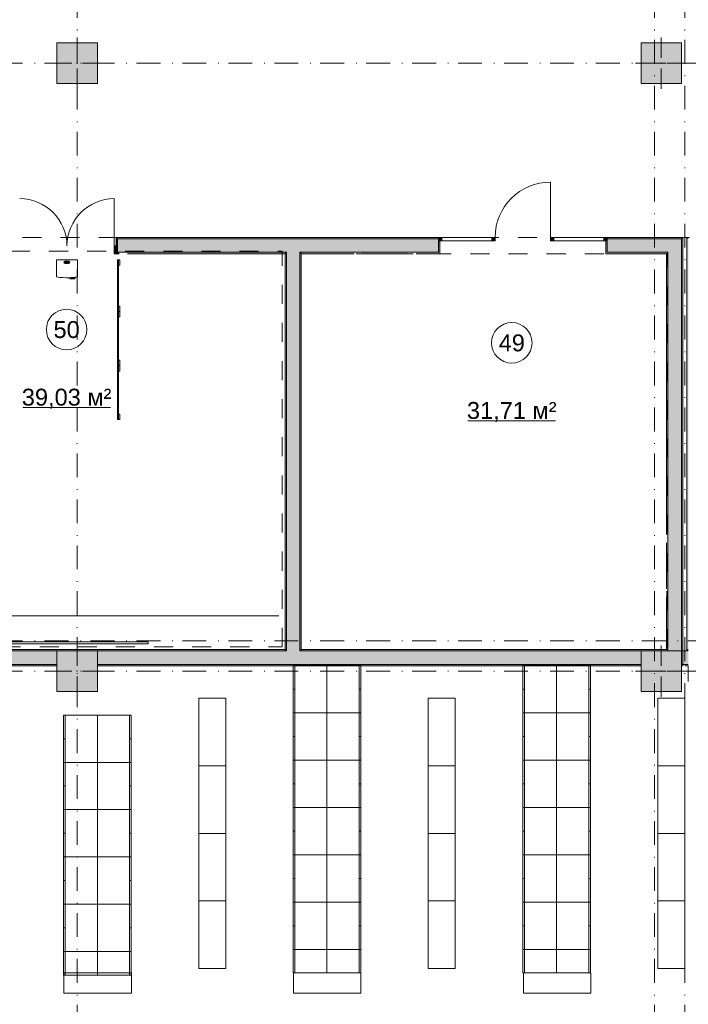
# Model space of a CAD drawing. Header units: millimetres. Extents: x 0 to 1184, y 0 to 836.
# Tile 51 of 241: x 523 to 622, y 400 to 546. Entities that reach past the tile are written whole.
import ezdxf
from ezdxf.xclip import XClip

# ---------------------------------------------------------------- set-up
doc = ezdxf.new("R2010")
doc.units = ezdxf.units.MM
doc.header["$MEASUREMENT"] = 0
doc.header["$XCLIPFRAME"] = 0
doc.linetypes.add('Штриховая', pattern=[5.644444, 2.822222, -2.822222])
doc.linetypes.add('Штрихпунктирная', pattern=[6.702778, 3.527778, -1.763889, 0, -1.411111])
for name, color, linetype in [('Интерьер - Мебель', 7, 'Continuous'), ('Интерьер - Оборудование бань', 7, 'Continuous'), ('Конструктив - Колонны', 7, 'Continuous'), ('Конструктив - Стены Блок 200 нов', 7, 'Continuous'), ('Конструктив - Стены Внутр сущ.', 7, 'Continuous'), ('Элемент Модели - Зона', 7, 'Continuous'), ('Элемент Модели - Оси', 7, 'Continuous')]:
    doc.layers.add(name, color=color, linetype=linetype)
doc.styles.add('СГЕНЕРИР_СТИЛЬ_3', font='txt')

# ---------------------------------------------------------------- blocks, each defined once
blk = doc.blocks.new('Чертеж_4_4', base_point=(-278.48, 89.56))
at = {"layer": 'Интерьер - Оборудование бань', "linetype": 'Continuous', "lineweight": 0, "true_color": 0x000000}
for points in [[(537.67, 502.79), (537.67, 510.46), (537.52, 510.46), (537.52, 502.79)], [(537.67, 502.79), (537.67, 510.46), (537.52, 510.46), (537.52, 502.79)], [(537.67, 502.79), (537.67, 510.46), (537.52, 510.46), (537.52, 502.79)], [(537.67, 502.79), (537.67, 510.46), (537.52, 510.46), (537.52, 502.79)], [(537.67, 502.79), (537.67, 510.46), (537.52, 510.46), (537.52, 502.79)], [(537.67, 502.79), (537.67, 510.46), (537.52, 510.46), (537.52, 502.79)], [(537.67, 502.79), (537.67, 510.46), (537.52, 510.46), (537.52, 502.79)], [(537.67, 502.79), (537.67, 510.46), (537.52, 510.46), (537.52, 502.79)], [(537.67, 502.79), (537.67, 510.46), (537.52, 510.46), (537.52, 502.79)], [(537.67, 502.79), (537.67, 510.46), (537.52, 510.46), (537.52, 502.79)], [(537.67, 502.79), (537.67, 510.46), (537.52, 510.46), (537.52, 502.79)], [(537.67, 494.79), (537.67, 502.79), (537.52, 502.79), (537.52, 494.79)], [(537.67, 494.79), (537.67, 502.79), (537.52, 502.79), (537.52, 494.79)], [(537.67, 494.79), (537.67, 502.79), (537.52, 502.79), (537.52, 494.79)], [(537.67, 494.79), (537.67, 502.79), (537.52, 502.79), (537.52, 494.79)], [(537.67, 494.79), (537.67, 502.79), (537.52, 502.79), (537.52, 494.79)], [(537.67, 494.79), (537.67, 502.79), (537.52, 502.79), (537.52, 494.79)], [(537.67, 494.79), (537.67, 502.79), (537.52, 502.79), (537.52, 494.79)], [(537.67, 494.79), (537.67, 502.79), (537.52, 502.79), (537.52, 494.79)], [(537.67, 494.79), (537.67, 502.79), (537.52, 502.79), (537.52, 494.79)], [(537.67, 494.79), (537.67, 502.79), (537.52, 502.79), (537.52, 494.79)], [(537.67, 494.79), (537.67, 502.79), (537.52, 502.79), (537.52, 494.79)], [(537.67, 486.79), (537.67, 494.84), (537.52, 494.84), (537.52, 486.79)], [(537.67, 486.79), (537.67, 494.79), (537.52, 494.79), (537.52, 486.79)], [(537.67, 486.79), (537.67, 494.79), (537.52, 494.79), (537.52, 486.79)], [(537.67, 486.79), (537.67, 494.79), (537.52, 494.79), (537.52, 486.79)], [(537.67, 486.79), (537.67, 494.79), (537.52, 494.79), (537.52, 486.79)], [(537.67, 486.79), (537.67, 494.79), (537.52, 494.79), (537.52, 486.79)], [(537.67, 486.79), (537.67, 494.79), (537.52, 494.79), (537.52, 486.79)], [(537.67, 486.79), (537.67, 494.79), (537.52, 494.79), (537.52, 486.79)], [(537.67, 486.79), (537.67, 494.79), (537.52, 494.79), (537.52, 486.79)], [(537.67, 486.79), (537.67, 494.79), (537.52, 494.79), (537.52, 486.79)], [(537.67, 486.79), (537.67, 494.79), (537.52, 494.79), (537.52, 486.79)]]:
    blk.add_hatch(color=18, dxfattribs=at).paths.add_polyline_path(points)
at = {"layer": 'Конструктив - Колонны', "linetype": 'Continuous', "lineweight": 0, "true_color": 0x000000}
for points in [[(528.52, 536.56), (534.52, 536.56), (534.52, 542.56), (528.52, 542.56)], [(615.02, 536.56), (621.02, 536.56), (621.02, 542.56), (615.02, 542.56)], [(528.52, 446.56), (534.52, 446.56), (534.52, 452.56), (528.52, 452.56)], [(615.02, 446.56), (621.02, 446.56), (621.02, 452.56), (615.02, 452.56)]]:
    blk.add_hatch(color=18, dxfattribs=at).paths.add_polyline_path(points)
at = {"layer": 'Конструктив - Стены Блок 200 нов', "linetype": 'Continuous', "lineweight": 0, "true_color": 0x000000}
for points in [[(537.32, 513.76), (537.32, 512.51), (537.52, 512.51), (537.52, 513.56), (537.52, 513.76)], [(585.02, 513.76), (537.52, 513.76), (537.52, 513.56), (585.02, 513.56)], [(537.52, 511.56), (562.51, 511.56), (562.51, 513.56), (537.52, 513.56), (537.52, 512.51)], [(562.51, 511.56), (564.51, 511.56), (564.51, 513.56), (562.51, 513.56)], [(564.51, 511.56), (585.02, 511.56), (585.02, 513.26), (585.02, 513.56), (564.51, 513.56)], [(585.02, 513.76), (585.02, 513.26), (585.52, 513.26), (585.52, 513.76)], [(585.02, 511.36), (585.22, 511.36), (585.22, 513.26), (585.02, 513.26), (585.02, 511.56)], [(592.92, 513.76), (592.92, 513.26), (593.42, 513.26), (593.42, 513.36), (593.42, 513.76)], [(601.62, 513.76), (601.62, 513.36), (601.62, 513.26), (602.12, 513.26), (602.12, 513.76)], [(609.52, 513.76), (609.52, 513.26), (610.02, 513.26), (610.02, 513.76)], [(609.82, 511.36), (610.02, 511.36), (610.02, 511.56), (610.02, 513.26), (609.82, 513.26)], [(610.02, 513.56), (621.01, 513.56), (621.01, 513.76), (610.02, 513.76)], [(619.01, 513.56), (610.02, 513.56), (610.02, 513.26), (610.02, 511.56), (619.01, 511.56)], [(619.01, 511.56), (621.01, 511.56), (621.01, 513.56)], [(619.01, 511.56), (621.01, 513.56), (619.01, 513.56)], [(621.01, 513.56), (621.21, 513.56), (621.21, 513.76)], [(621.01, 513.56), (621.21, 513.76), (621.01, 513.76)], [(621.01, 452.56), (621.02, 450.56), (621.21, 450.56), (621.21, 513.56), (621.01, 513.56)], [(622.02, 513.76), (621.82, 513.76), (622.02, 513.56)], [(621.82, 513.56), (622.02, 513.56), (621.82, 513.76)], [(621.82, 452.86), (622.02, 452.86), (622.02, 513.56), (621.82, 513.56)], [(537.52, 511.36), (537.52, 512.51), (537.02, 512.51), (537.02, 511.36)], [(537.77, 511.56), (537.52, 511.56), (537.52, 511.36), (537.77, 511.36)], [(538.97, 511.36), (562.31, 511.36), (562.31, 511.56), (538.97, 511.56)], [(562.31, 511.36), (562.51, 511.36), (562.51, 511.56), (562.31, 511.56)], [(562.31, 511.36), (562.31, 452.76), (562.51, 452.76), (562.51, 511.36)], [(562.51, 511.36), (564.51, 511.36), (564.51, 511.56), (562.51, 511.56)], [(564.51, 452.76), (564.51, 511.36), (562.51, 511.36), (562.51, 452.76)], [(564.51, 511.36), (564.71, 511.36), (564.71, 511.56), (564.51, 511.56)], [(564.71, 452.76), (564.71, 511.36), (564.51, 511.36), (564.51, 452.76)], [(564.71, 511.36), (572.52, 511.36), (572.52, 511.56), (564.71, 511.56)], [(573.72, 511.36), (580.52, 511.36), (580.52, 511.56), (573.72, 511.56)], [(585.02, 511.56), (581.72, 511.56), (581.72, 511.36), (585.02, 511.36)], [(610.02, 511.56), (610.02, 511.36), (618.81, 511.36), (618.81, 511.56)], [(618.81, 511.36), (619.01, 511.36), (619.01, 511.56)], [(618.81, 511.36), (619.01, 511.56), (618.81, 511.56)], [(619.01, 469.77), (619.01, 511.36), (618.81, 511.36), (618.81, 469.77)], [(621.01, 452.56), (621.01, 511.56), (619.01, 511.56), (619.01, 452.56)], [(619.01, 461.77), (619.01, 468.57), (618.81, 468.57), (618.81, 461.77)], [(619.01, 452.76), (619.01, 460.57), (618.81, 460.57), (618.81, 452.76)], [(495.52, 452.56), (495.52, 450.56), (528.52, 450.56), (528.52, 452.56)], [(495.72, 452.56), (562.31, 452.56), (562.31, 452.76), (495.72, 452.76)], [(534.52, 452.56), (534.52, 450.56), (562.51, 450.56), (562.51, 452.56)], [(562.31, 452.56), (562.51, 452.56), (562.51, 452.76), (562.31, 452.76)], [(562.51, 452.56), (564.51, 452.56), (564.51, 452.76), (562.51, 452.76)], [(562.51, 450.56), (564.51, 450.56), (564.51, 452.56), (562.51, 452.56)], [(564.51, 452.56), (564.71, 452.56), (564.71, 452.76), (564.51, 452.76)], [(564.51, 450.56), (615.02, 450.56), (615.02, 452.56), (564.51, 452.56)], [(564.71, 452.56), (618.81, 452.56), (618.81, 452.76), (564.71, 452.76)], [(619.01, 452.76), (618.81, 452.76), (619.01, 452.56)], [(618.81, 452.76), (618.81, 452.56), (619.01, 452.56)], [(622.02, 452.86), (621.82, 452.66), (622.02, 452.66)], [(622.02, 452.86), (621.82, 452.86), (621.82, 452.66)], [(444.52, 450.36), (528.52, 450.36), (528.52, 450.56), (444.52, 450.56)], [(534.52, 450.36), (615.02, 450.36), (615.02, 450.56), (534.52, 450.56)], [(621.02, 450.55), (621.21, 450.36), (621.21, 450.56), (621.02, 450.56)], [(621.02, 450.55), (621.02, 450.36), (621.21, 450.36)]]:
    blk.add_hatch(color=18, dxfattribs=at).paths.add_polyline_path(points)
at = {"layer": 'Конструктив - Стены Внутр сущ.', "linetype": 'Continuous', "lineweight": 0, "true_color": 0x000000}
blk.add_hatch(color=18, dxfattribs=at).paths.add_polyline_path([(621.02, 452.56), (621.02, 450.56), (622.02, 450.56), (622.02, 452.56)])
at = {"layer": 'Интерьер - Мебель', "color": 7, "linetype": 'Continuous', "lineweight": 15}
for p, q in [((563.52, 450.38), (563.77, 450.38)), ((563.77, 450.38), (563.77, 443.38)), ((573.27, 450.38), (573.27, 443.38)), ((573.52, 450.38), (573.27, 450.38)), ((597.52, 450.38), (597.77, 450.38)), ((597.77, 450.38), (597.77, 443.38)), ((607.27, 450.38), (607.27, 443.38)), ((607.52, 450.38), (607.27, 450.38)), ((563.52, 446.88), (563.77, 446.88)), ((573.52, 446.88), (573.27, 446.88)), ((597.52, 446.88), (597.77, 446.88)), ((607.52, 446.88), (607.27, 446.88)), ((563.52, 443.38), (563.77, 443.38)), ((563.77, 443.38), (563.77, 436.38)), ((573.27, 443.38), (573.27, 436.38)), ((573.52, 443.38), (573.27, 443.38)), ((597.52, 443.38), (597.77, 443.38)), ((597.77, 443.38), (597.77, 436.38)), ((607.27, 443.38), (607.27, 436.38)), ((607.52, 443.38), (607.27, 443.38)), ((529.52, 443.06), (529.77, 443.06)), ((529.77, 443.06), (529.77, 436.06)), ((539.27, 443.06), (539.27, 436.06)), ((539.52, 443.06), (539.27, 443.06)), ((529.52, 439.56), (529.77, 439.56)), ((539.52, 439.56), (539.27, 439.56)), ((563.52, 439.88), (563.77, 439.88)), ((573.52, 439.88), (573.27, 439.88)), ((597.52, 439.88), (597.77, 439.88)), ((607.52, 439.88), (607.27, 439.88)), ((529.52, 436.06), (529.77, 436.06)), ((529.77, 436.06), (529.77, 429.06)), ((539.27, 436.06), (539.27, 429.06)), ((539.52, 436.06), (539.27, 436.06)), ((563.52, 436.38), (563.77, 436.38)), ((563.77, 436.38), (563.77, 429.38)), ((573.27, 436.38), (573.27, 429.38)), ((573.52, 436.38), (573.27, 436.38)), ((597.52, 436.38), (597.77, 436.38)), ((597.77, 436.38), (597.77, 429.38)), ((607.27, 436.38), (607.27, 429.38)), ((607.52, 436.38), (607.27, 436.38)), ((529.52, 432.56), (529.77, 432.56)), ((539.52, 432.56), (539.27, 432.56)), ((563.52, 432.88), (563.77, 432.88)), ((573.52, 432.88), (573.27, 432.88)), ((597.52, 432.88), (597.77, 432.88)), ((607.52, 432.88), (607.27, 432.88)), ((529.52, 429.06), (529.77, 429.06)), ((529.77, 429.06), (529.77, 422.06)), ((539.27, 429.06), (539.27, 422.06)), ((539.52, 429.06), (539.27, 429.06)), ((563.52, 429.38), (563.77, 429.38)), ((563.77, 429.38), (563.77, 422.38)), ((573.27, 429.38), (573.27, 422.38)), ((573.52, 429.38), (573.27, 429.38)), ((597.52, 429.38), (597.77, 429.38)), ((597.77, 429.38), (597.77, 422.38)), ((607.27, 429.38), (607.27, 422.38)), ((607.52, 429.38), (607.27, 429.38)), ((563.52, 425.88), (563.77, 425.88)), ((573.52, 425.88), (573.27, 425.88)), ((597.52, 425.88), (597.77, 425.88)), ((607.52, 425.88), (607.27, 425.88)), ((529.52, 425.56), (529.77, 425.56)), ((539.52, 425.56), (539.27, 425.56)), ((529.52, 422.06), (529.77, 422.06)), ((529.77, 422.06), (529.77, 415.06)), ((539.27, 422.06), (539.27, 415.06)), ((539.52, 422.06), (539.27, 422.06)), ((563.52, 422.38), (563.77, 422.38)), ((563.77, 422.38), (563.77, 415.38)), ((573.27, 422.38), (573.27, 415.38)), ((573.52, 422.38), (573.27, 422.38)), ((597.52, 422.38), (597.77, 422.38)), ((597.77, 422.38), (597.77, 415.38)), ((607.27, 422.38), (607.27, 415.38)), ((607.52, 422.38), (607.27, 422.38)), ((529.52, 418.56), (529.77, 418.56)), ((539.52, 418.56), (539.27, 418.56)), ((563.52, 418.88), (563.77, 418.88)), ((573.52, 418.88), (573.27, 418.88)), ((597.52, 418.88), (597.77, 418.88)), ((607.52, 418.88), (607.27, 418.88)), ((529.52, 415.06), (529.77, 415.06)), ((529.77, 415.06), (529.77, 408.06)), ((539.27, 415.06), (539.27, 408.06)), ((539.52, 415.06), (539.27, 415.06)), ((563.52, 415.38), (563.77, 415.38)), ((563.77, 415.38), (563.77, 408.38)), ((573.27, 415.38), (573.27, 408.38)), ((573.52, 415.38), (573.27, 415.38)), ((597.52, 415.38), (597.77, 415.38)), ((597.77, 415.38), (597.77, 408.38)), ((607.27, 415.38), (607.27, 408.38)), ((607.52, 415.38), (607.27, 415.38)), ((529.52, 411.56), (529.77, 411.56)), ((539.52, 411.56), (539.27, 411.56)), ((563.52, 411.88), (563.77, 411.88)), ((573.52, 411.88), (573.27, 411.88)), ((597.52, 411.88), (597.77, 411.88)), ((607.52, 411.88), (607.27, 411.88)), ((563.77, 404.88), (563.77, 408.38)), ((573.27, 404.88), (573.27, 408.38)), ((597.77, 404.88), (597.77, 408.38)), ((607.27, 404.88), (607.27, 408.38)), ((529.77, 404.56), (529.77, 408.06)), ((539.27, 404.56), (539.27, 408.06)), ((529.52, 404.56), (529.77, 404.56)), ((539.55, 404.88), (529.55, 404.88)), ((529.55, 404.88), (529.55, 401.88)), ((539.52, 404.56), (539.27, 404.56)), ((539.55, 401.88), (539.55, 404.88)), ((563.52, 404.88), (563.77, 404.88)), ((573.55, 404.88), (563.55, 404.88)), ((563.55, 404.88), (563.55, 401.88)), ((573.52, 404.88), (573.27, 404.88)), ((573.55, 401.88), (573.55, 404.88)), ((597.52, 404.88), (597.77, 404.88)), ((607.6, 404.88), (597.6, 404.88)), ((597.6, 404.88), (597.6, 401.88)), ((607.52, 404.88), (607.27, 404.88)), ((607.6, 401.88), (607.6, 404.88)), ((529.55, 401.88), (539.55, 401.88)), ((563.55, 401.88), (573.55, 401.88)), ((597.6, 401.88), (607.6, 401.88))]:
    blk.add_line(p, q, dxfattribs=at)
at = {"layer": 'Интерьер - Мебель', "color": 7, "linetype": 'Continuous', "lineweight": 15, "flags": 128}
for points in [[(563.52, 450.38), (563.52, 443.38), (568.52, 443.38), (568.52, 450.38)], [(573.52, 450.38), (573.52, 443.38), (568.52, 443.38), (568.52, 450.38)], [(597.52, 450.38), (597.52, 443.38), (602.52, 443.38), (602.52, 450.38)], [(607.52, 450.38), (607.52, 443.38), (602.52, 443.38), (602.52, 450.38)], [(553.52, 445.54), (553.52, 435.54), (549.52, 435.54), (549.52, 445.54)], [(587.52, 445.54), (587.52, 435.54), (583.52, 435.54), (583.52, 445.54)], [(621.52, 445.54), (621.52, 435.54), (617.52, 435.54), (617.52, 445.54)], [(563.52, 443.38), (563.52, 436.38), (568.52, 436.38), (568.52, 443.38)], [(573.52, 443.38), (573.52, 436.38), (568.52, 436.38), (568.52, 443.38)], [(597.52, 443.38), (597.52, 436.38), (602.52, 436.38), (602.52, 443.38)], [(607.52, 443.38), (607.52, 436.38), (602.52, 436.38), (602.52, 443.38)], [(529.52, 443.06), (529.52, 436.06), (534.52, 436.06), (534.52, 443.06)], [(539.52, 443.06), (539.52, 436.06), (534.52, 436.06), (534.52, 443.06)], [(529.52, 436.06), (529.52, 429.06), (534.52, 429.06), (534.52, 436.06)], [(539.52, 436.06), (539.52, 429.06), (534.52, 429.06), (534.52, 436.06)], [(563.52, 436.38), (563.52, 429.38), (568.52, 429.38), (568.52, 436.38)], [(573.52, 436.38), (573.52, 429.38), (568.52, 429.38), (568.52, 436.38)], [(597.52, 436.38), (597.52, 429.38), (602.52, 429.38), (602.52, 436.38)], [(607.52, 436.38), (607.52, 429.38), (602.52, 429.38), (602.52, 436.38)], [(553.52, 435.54), (553.52, 425.54), (549.52, 425.54), (549.52, 435.54)], [(587.52, 435.54), (587.52, 425.54), (583.52, 425.54), (583.52, 435.54)], [(621.52, 435.54), (621.52, 425.54), (617.52, 425.54), (617.52, 435.54)], [(529.52, 429.06), (529.52, 422.06), (534.52, 422.06), (534.52, 429.06)], [(539.52, 429.06), (539.52, 422.06), (534.52, 422.06), (534.52, 429.06)], [(563.52, 429.38), (563.52, 422.38), (568.52, 422.38), (568.52, 429.38)], [(573.52, 429.38), (573.52, 422.38), (568.52, 422.38), (568.52, 429.38)], [(597.52, 429.38), (597.52, 422.38), (602.52, 422.38), (602.52, 429.38)], [(607.52, 429.38), (607.52, 422.38), (602.52, 422.38), (602.52, 429.38)], [(553.52, 425.54), (553.52, 415.54), (549.52, 415.54), (549.52, 425.54)], [(587.52, 425.54), (587.52, 415.54), (583.52, 415.54), (583.52, 425.54)], [(621.52, 425.54), (621.52, 415.54), (617.52, 415.54), (617.52, 425.54)], [(529.52, 422.06), (529.52, 415.06), (534.52, 415.06), (534.52, 422.06)], [(539.52, 422.06), (539.52, 415.06), (534.52, 415.06), (534.52, 422.06)], [(563.52, 422.38), (563.52, 415.38), (568.52, 415.38), (568.52, 422.38)], [(573.52, 422.38), (573.52, 415.38), (568.52, 415.38), (568.52, 422.38)], [(597.52, 422.38), (597.52, 415.38), (602.52, 415.38), (602.52, 422.38)], [(607.52, 422.38), (607.52, 415.38), (602.52, 415.38), (602.52, 422.38)], [(553.52, 415.54), (553.52, 405.54), (549.52, 405.54), (549.52, 415.54)], [(587.52, 415.54), (587.52, 405.54), (583.52, 405.54), (583.52, 415.54)], [(621.52, 415.54), (621.52, 405.54), (617.52, 405.54), (617.52, 415.54)], [(529.52, 415.06), (529.52, 408.06), (534.52, 408.06), (534.52, 415.06)], [(539.52, 415.06), (539.52, 408.06), (534.52, 408.06), (534.52, 415.06)], [(563.52, 415.38), (563.52, 408.38), (568.52, 408.38), (568.52, 415.38)], [(573.52, 415.38), (573.52, 408.38), (568.52, 408.38), (568.52, 415.38)], [(597.52, 415.38), (597.52, 408.38), (602.52, 408.38), (602.52, 415.38)], [(607.52, 415.38), (607.52, 408.38), (602.52, 408.38), (602.52, 415.38)], [(563.52, 404.88), (563.52, 408.38), (568.52, 408.38), (568.52, 404.88)], [(573.52, 404.88), (573.52, 408.38), (568.52, 408.38), (568.52, 404.88)], [(597.52, 404.88), (597.52, 408.38), (602.52, 408.38), (602.52, 404.88)], [(607.52, 404.88), (607.52, 408.38), (602.52, 408.38), (602.52, 404.88)], [(529.52, 404.56), (529.52, 408.06), (534.52, 408.06), (534.52, 404.56)], [(539.52, 404.56), (539.52, 408.06), (534.52, 408.06), (534.52, 404.56)]]:
    blk.add_lwpolyline(points, close=True, dxfattribs=at)
at = {"layer": 'Интерьер - Оборудование бань', "color": 7, "linetype": 'Continuous', "lineweight": 15}
for p, q in [((530.31, 510.23), (529.73, 510.23)), ((530.09, 510.17), (529.94, 510.17)), ((529.94, 510.17), (529.94, 510.11)), ((530.09, 510.11), (530.09, 510.17)), ((529.73, 509.93), (530.31, 509.93)), ((529.94, 510.11), (530.09, 510.11)), ((530.09, 510.05), (529.94, 510.05)), ((529.94, 510.05), (529.94, 509.99)), ((529.94, 509.99), (530.09, 509.99)), ((530.09, 509.99), (530.09, 510.05)), ((531.16, 507.72), (530.45, 507.72))]:
    blk.add_line(p, q, dxfattribs=at)
at = {"layer": 'Интерьер - Оборудование бань', "color": 7, "linetype": 'Continuous', "lineweight": 15, "flags": 128}
blk.add_lwpolyline([(531.57, 510.43), (528.47, 510.43), (528.47, 507.92, 0.05028), (530.37, 507.8), (530.37, 507.72), (530.45, 507.72), (530.45, 507.63), (531.16, 507.63), (531.16, 507.72), (531.24, 507.72), (531.24, 507.87, 0.00877), (531.57, 507.92)], format="xyb", close=True, dxfattribs=at)
at = {"layer": 'Интерьер - Оборудование бань', "color": 251, "linetype": 'Continuous', "lineweight": 5, "true_color": 0x575757, "flags": 128}
for points in [[(537.67, 510.46), (537.52, 510.46)], [(537.52, 510.46), (537.52, 502.79)], [(537.67, 510.46), (537.52, 510.46)], [(537.52, 510.46), (537.52, 502.79)], [(537.67, 510.46), (537.52, 510.46)], [(537.52, 510.46), (537.52, 502.79)], [(537.67, 510.46), (537.52, 510.46)], [(537.52, 510.46), (537.52, 502.79)], [(537.67, 510.46), (537.52, 510.46)], [(537.52, 510.46), (537.52, 502.79)], [(537.67, 510.46), (537.52, 510.46)], [(537.52, 510.46), (537.52, 502.79)], [(537.67, 510.46), (537.52, 510.46)], [(537.52, 510.46), (537.52, 502.79)], [(537.67, 510.46), (537.52, 510.46)], [(537.52, 510.46), (537.52, 502.79)], [(537.67, 510.46), (537.52, 510.46)], [(537.52, 510.46), (537.52, 502.79)], [(537.67, 510.46), (537.52, 510.46)], [(537.52, 510.46), (537.52, 502.79)], [(537.67, 510.46), (537.52, 510.46)], [(537.52, 510.46), (537.52, 502.79)], [(537.67, 502.79), (537.67, 510.46)], [(537.67, 502.79), (537.67, 510.46)], [(537.67, 502.79), (537.67, 510.46)], [(537.67, 502.79), (537.67, 510.46)], [(537.67, 502.79), (537.67, 510.46)], [(537.67, 502.79), (537.67, 510.46)], [(537.67, 502.79), (537.67, 510.46)], [(537.67, 502.79), (537.67, 510.46)], [(537.67, 502.79), (537.67, 510.46)], [(537.67, 502.79), (537.67, 510.46)], [(537.67, 502.79), (537.67, 510.46)], [(537.67, 502.79), (537.52, 502.79)], [(537.52, 502.79), (537.52, 494.79)], [(537.52, 502.79), (537.67, 502.79)], [(537.52, 502.79), (537.67, 502.79)], [(537.52, 502.79), (537.67, 502.79)], [(537.52, 502.79), (537.67, 502.79)], [(537.52, 502.79), (537.67, 502.79)], [(537.52, 502.79), (537.67, 502.79)], [(537.52, 502.79), (537.67, 502.79)], [(537.52, 502.79), (537.67, 502.79)], [(537.52, 502.79), (537.67, 502.79)], [(537.52, 502.79), (537.67, 502.79)], [(537.52, 502.79), (537.67, 502.79)], [(537.67, 502.79), (537.52, 502.79)], [(537.52, 502.79), (537.52, 494.79)], [(537.67, 502.79), (537.52, 502.79)], [(537.52, 502.79), (537.52, 494.79)], [(537.67, 502.79), (537.52, 502.79)], [(537.52, 502.79), (537.52, 494.79)], [(537.67, 502.79), (537.52, 502.79)], [(537.52, 502.79), (537.52, 494.79)], [(537.67, 502.79), (537.52, 502.79)], [(537.52, 502.79), (537.52, 494.79)], [(537.67, 502.79), (537.52, 502.79)], [(537.52, 502.79), (537.52, 494.79)], [(537.67, 502.79), (537.52, 502.79)], [(537.52, 502.79), (537.52, 494.79)], [(537.67, 502.79), (537.52, 502.79)], [(537.52, 502.79), (537.52, 494.79)], [(537.67, 502.79), (537.52, 502.79)], [(537.52, 502.79), (537.52, 494.79)], [(537.67, 502.79), (537.52, 502.79)], [(537.52, 502.79), (537.52, 494.79)], [(537.67, 494.79), (537.67, 502.79)], [(537.67, 494.79), (537.67, 502.79)], [(537.67, 494.79), (537.67, 502.79)], [(537.67, 494.79), (537.67, 502.79)], [(537.67, 494.79), (537.67, 502.79)], [(537.67, 494.79), (537.67, 502.79)], [(537.67, 494.79), (537.67, 502.79)], [(537.67, 494.79), (537.67, 502.79)], [(537.67, 494.79), (537.67, 502.79)], [(537.67, 494.79), (537.67, 502.79)], [(537.67, 494.79), (537.67, 502.79)], [(537.67, 494.84), (537.52, 494.84)], [(537.52, 494.84), (537.52, 486.79)], [(537.52, 494.79), (537.67, 494.79)], [(537.52, 494.79), (537.67, 494.79)], [(537.52, 494.79), (537.67, 494.79)], [(537.52, 494.79), (537.67, 494.79)], [(537.52, 494.79), (537.67, 494.79)], [(537.52, 494.79), (537.67, 494.79)], [(537.52, 494.79), (537.67, 494.79)], [(537.52, 494.79), (537.67, 494.79)], [(537.52, 494.79), (537.67, 494.79)], [(537.52, 494.79), (537.67, 494.79)], [(537.52, 494.79), (537.67, 494.79)], [(537.67, 494.79), (537.52, 494.79)], [(537.52, 494.79), (537.52, 486.79)], [(537.67, 494.79), (537.52, 494.79)], [(537.52, 494.79), (537.52, 486.79)], [(537.67, 494.79), (537.52, 494.79)], [(537.52, 494.79), (537.52, 486.79)], [(537.67, 494.79), (537.52, 494.79)], [(537.52, 494.79), (537.52, 486.79)], [(537.67, 494.79), (537.52, 494.79)], [(537.52, 494.79), (537.52, 486.79)], [(537.67, 494.79), (537.52, 494.79)], [(537.52, 494.79), (537.52, 486.79)], [(537.67, 494.79), (537.52, 494.79)], [(537.52, 494.79), (537.52, 486.79)], [(537.67, 494.79), (537.52, 494.79)], [(537.52, 494.79), (537.52, 486.79)], [(537.67, 494.79), (537.52, 494.79)], [(537.52, 494.79), (537.52, 486.79)], [(537.67, 494.79), (537.52, 494.79)], [(537.52, 494.79), (537.52, 486.79)], [(537.67, 486.79), (537.67, 494.84)], [(537.67, 486.79), (537.67, 494.79)], [(537.67, 486.79), (537.67, 494.79)], [(537.67, 486.79), (537.67, 494.79)], [(537.67, 486.79), (537.67, 494.79)], [(537.67, 486.79), (537.67, 494.79)], [(537.67, 486.79), (537.67, 494.79)], [(537.67, 486.79), (537.67, 494.79)], [(537.67, 486.79), (537.67, 494.79)], [(537.67, 486.79), (537.67, 494.79)], [(537.67, 486.79), (537.67, 494.79)], [(537.52, 486.79), (537.67, 486.79)], [(537.52, 486.79), (537.67, 486.79)], [(537.52, 486.79), (537.67, 486.79)], [(537.52, 486.79), (537.67, 486.79)], [(537.52, 486.79), (537.67, 486.79)], [(537.52, 486.79), (537.67, 486.79)], [(537.52, 486.79), (537.67, 486.79)], [(537.52, 486.79), (537.67, 486.79)], [(537.52, 486.79), (537.67, 486.79)], [(537.52, 486.79), (537.67, 486.79)], [(537.52, 486.79), (537.67, 486.79)]]:
    blk.add_lwpolyline(points, dxfattribs=at)
at = {"layer": 'Интерьер - Оборудование бань', "color": 7, "linetype": 'Continuous', "lineweight": 15, "flags": 128}
for points in [[(537.87, 509.66), (537.67, 509.66), (537.67, 510.46), (537.87, 510.46)], [(537.87, 502.79), (537.67, 502.79), (537.67, 503.59), (537.87, 503.59)], [(537.87, 501.99), (537.67, 501.99), (537.67, 502.79), (537.87, 502.79)], [(537.87, 494.79), (537.67, 494.79), (537.67, 495.59), (537.87, 495.59)], [(537.87, 493.99), (537.67, 493.99), (537.67, 494.79), (537.87, 494.79)], [(537.87, 486.79), (537.67, 486.79), (537.67, 487.59), (537.87, 487.59)], [(516.02, 453.91), (542.02, 453.91), (542.02, 453.61), (516.02, 453.61)]]:
    blk.add_lwpolyline(points, close=True, dxfattribs=at)
at = {"layer": 'Интерьер - Оборудование бань', "color": 7, "linetype": 'Continuous', "lineweight": 15}
for centre, radius in [((529.73, 510.08), 0.1), ((530.31, 510.08), 0.07)]:
    blk.add_circle(centre, radius, dxfattribs=at)
for centre, radius, start, end in [((529.73, 510.08), 0.152, 90, 270), ((530.31, 510.08), 0.151, 270, 90), ((530.02, 517.31), 9.51, 272.1418, 277.3619)]:
    blk.add_arc(centre, radius, start, end, dxfattribs=at)
at = {"layer": 'Конструктив - Колонны', "color": 251, "linetype": 'Continuous', "lineweight": 5, "true_color": 0x575757}
for p, q in [((531.52, 540.36), (531.52, 543.36)), ((618.02, 540.36), (618.02, 543.36)), ((530.72, 539.56), (527.72, 539.56)), ((532.32, 539.56), (535.32, 539.56)), ((617.22, 539.56), (614.22, 539.56)), ((618.82, 539.56), (621.82, 539.56)), ((624.22, 539.56), (621.22, 539.56)), ((531.52, 538.76), (531.52, 535.76)), ((618.02, 538.76), (618.02, 535.76)), ((531.52, 450.36), (531.52, 453.36)), ((618.02, 450.36), (618.02, 453.36)), ((530.72, 449.56), (527.72, 449.56)), ((532.32, 449.56), (535.32, 449.56)), ((617.22, 449.56), (614.22, 449.56)), ((618.82, 449.56), (621.82, 449.56)), ((624.22, 449.56), (621.22, 449.56)), ((531.52, 448.76), (531.52, 445.76)), ((618.02, 448.76), (618.02, 445.76))]:
    blk.add_line(p, q, dxfattribs=at)
at = {"layer": 'Конструктив - Колонны', "color": 251, "linetype": 'Continuous', "lineweight": 15, "true_color": 0x575757, "flags": 128}
for points in [[(528.52, 536.56), (534.52, 536.56), (534.52, 542.56), (528.52, 542.56)], [(615.02, 536.56), (621.02, 536.56), (621.02, 542.56), (615.02, 542.56)], [(528.52, 446.56), (534.52, 446.56), (534.52, 452.56), (528.52, 452.56)], [(615.02, 446.56), (621.02, 446.56), (621.02, 452.56), (615.02, 452.56)]]:
    blk.add_lwpolyline(points, close=True, dxfattribs=at)
at = {"layer": 'Конструктив - Колонны', "color": 251, "linetype": 'Continuous', "lineweight": 5, "true_color": 0x575757}
for p in [(531.52, 539.56), (618.02, 539.56), (531.52, 449.56), (618.02, 449.56)]:
    blk.add_point(p, dxfattribs=at)
at = {"layer": 'Конструктив - Стены Блок 200 нов', "color": 251, "linetype": 'Continuous', "lineweight": 5, "true_color": 0x575757}
for p, q in [((601.62, 513.76), (601.62, 521.96)), ((537.02, 512.51), (537.02, 519.51)), ((585.02, 513.76), (593.42, 513.76)), ((585.02, 513.76), (585.02, 513.26)), ((585.52, 513.76), (585.02, 513.76)), ((585.02, 513.26), (593.42, 513.26)), ((585.02, 513.26), (585.52, 513.26)), ((585.52, 513.26), (585.52, 513.76)), ((592.92, 513.76), (592.92, 513.26)), ((593.42, 513.76), (592.92, 513.76)), ((592.92, 513.26), (593.42, 513.26)), ((593.42, 513.36), (593.42, 513.76)), ((593.42, 513.26), (593.42, 513.36)), ((610.02, 513.76), (601.62, 513.76)), ((601.62, 513.76), (601.62, 513.36)), ((602.12, 513.76), (601.62, 513.76)), ((601.62, 513.36), (601.62, 513.26)), ((610.02, 513.26), (601.62, 513.26)), ((601.62, 513.26), (602.12, 513.26)), ((602.12, 513.26), (602.12, 513.76)), ((609.52, 513.76), (609.52, 513.26)), ((610.02, 513.76), (609.52, 513.76)), ((609.52, 513.26), (610.02, 513.26)), ((610.02, 513.26), (610.02, 513.76)), ((537.02, 511.36), (537.02, 512.51)), ((537.02, 512.51), (537.52, 512.51)), ((537.52, 512.51), (537.52, 511.36)), ((537.52, 511.36), (537.02, 511.36))]:
    blk.add_line(p, q, dxfattribs=at)
at = {"layer": 'Конструктив - Стены Блок 200 нов', "color": 251, "linetype": 'Continuous', "lineweight": 20, "true_color": 0x575757}
for p, q in [((537.32, 512.51), (537.32, 513.76)), ((537.52, 513.76), (537.32, 513.76)), ((537.52, 513.76), (537.32, 513.76)), ((537.32, 512.51), (537.32, 513.76)), ((562.51, 513.56), (537.52, 513.56)), ((537.52, 513.56), (537.52, 512.51)), ((564.51, 513.56), (562.51, 513.56)), ((585.02, 513.56), (564.51, 513.56)), ((585.02, 513.76), (585.02, 513.56)), ((585.02, 513.76), (585.02, 513.56)), ((585.02, 513.76), (585.02, 513.56)), ((585.02, 513.56), (585.02, 513.26)), ((585.02, 513.56), (585.02, 513.26)), ((585.02, 513.56), (585.02, 513.26)), ((585.02, 513.26), (585.22, 513.26)), ((585.02, 511.56), (585.02, 513.26)), ((585.22, 513.26), (585.22, 511.36)), ((585.22, 513.26), (585.22, 511.36)), ((609.82, 513.26), (609.82, 511.36)), ((610.02, 513.26), (609.82, 513.26)), ((609.82, 513.26), (609.82, 511.36)), ((610.02, 513.76), (610.02, 513.56)), ((610.02, 513.76), (610.02, 513.56)), ((610.02, 513.76), (610.02, 513.56)), ((619.01, 513.56), (610.02, 513.56)), ((610.02, 513.56), (610.02, 513.26)), ((610.02, 513.56), (610.02, 513.26)), ((610.02, 513.56), (610.02, 513.26)), ((610.02, 511.56), (610.02, 513.26)), ((621.01, 513.56), (619.01, 513.56)), ((621.01, 511.56), (621.01, 513.56)), ((621.01, 511.56), (621.01, 513.56)), ((537.52, 512.51), (537.32, 512.51)), ((537.52, 511.56), (537.52, 512.51)), ((537.52, 511.56), (537.52, 512.51)), ((537.52, 511.56), (537.52, 512.51)), ((537.52, 511.56), (537.77, 511.56)), ((537.52, 511.36), (537.52, 511.56)), ((537.52, 511.36), (537.52, 511.56)), ((537.52, 511.36), (537.52, 511.56)), ((538.97, 511.56), (537.77, 511.56)), ((538.97, 511.56), (562.51, 511.56)), ((562.51, 511.56), (562.51, 511.36)), ((562.51, 511.56), (562.51, 511.36)), ((562.51, 511.36), (562.51, 452.76)), ((564.51, 511.36), (564.51, 511.56)), ((564.51, 511.36), (564.51, 511.56)), ((564.51, 511.56), (572.52, 511.56)), ((564.51, 452.76), (564.51, 511.36)), ((573.72, 511.56), (572.52, 511.56)), ((573.72, 511.56), (580.52, 511.56)), ((581.72, 511.56), (580.52, 511.56)), ((581.72, 511.56), (585.02, 511.56)), ((585.02, 511.36), (585.22, 511.36)), ((585.02, 511.36), (585.22, 511.36)), ((610.02, 511.36), (609.82, 511.36)), ((610.02, 511.36), (609.82, 511.36)), ((610.02, 511.56), (619.01, 511.56)), ((619.01, 511.36), (619.01, 511.56)), ((619.01, 511.36), (619.01, 511.56)), ((619.01, 511.36), (619.01, 469.77)), ((621.01, 452.56), (621.01, 511.56)), ((619.01, 468.57), (619.01, 469.77)), ((619.01, 468.57), (619.01, 461.77)), ((619.01, 460.57), (619.01, 461.77)), ((619.01, 460.57), (619.01, 452.76)), ((528.52, 452.56), (495.52, 452.56)), ((562.51, 452.56), (534.52, 452.56)), ((562.51, 452.76), (562.51, 452.56)), ((562.51, 452.76), (562.51, 452.56)), ((564.51, 452.56), (564.51, 452.76)), ((564.51, 452.56), (564.51, 452.76)), ((615.02, 452.56), (564.51, 452.56)), ((619.01, 452.56), (619.01, 452.76)), ((619.01, 452.56), (619.01, 452.76)), ((495.52, 450.56), (528.52, 450.56)), ((534.52, 450.56), (562.51, 450.56)), ((562.51, 450.56), (564.51, 450.56)), ((564.51, 450.56), (615.02, 450.56))]:
    blk.add_line(p, q, dxfattribs=at)
at = {"layer": 'Конструктив - Стены Блок 200 нов', "color": 251, "linetype": 'Continuous', "lineweight": 20, "true_color": 0x575757, "flags": 128}
for points in [[(585.02, 513.76), (537.52, 513.76)], [(621.21, 513.76), (610.02, 513.76)], [(621.21, 513.76), (621.21, 513.56)], [(621.21, 450.56), (621.21, 513.56)], [(621.82, 513.76), (622.02, 513.76)], [(621.82, 513.76), (621.82, 452.66)], [(537.52, 511.36), (537.77, 511.36)], [(538.97, 511.36), (562.31, 511.36)], [(562.31, 511.36), (562.31, 452.76)], [(564.71, 452.76), (564.71, 511.36)], [(564.71, 511.36), (572.52, 511.36)], [(573.72, 511.36), (580.52, 511.36)], [(581.72, 511.36), (585.02, 511.36)], [(610.02, 511.36), (618.81, 511.36)], [(618.81, 511.36), (618.81, 469.77)], [(618.81, 468.57), (618.81, 461.77)], [(618.81, 460.57), (618.81, 452.76)], [(562.31, 452.76), (495.72, 452.76)], [(618.81, 452.76), (564.71, 452.76)], [(621.82, 452.66), (622.02, 452.66)], [(621.21, 450.36), (621.21, 450.56)], [(444.52, 450.36), (528.52, 450.36)], [(534.52, 450.36), (615.02, 450.36)], [(621.02, 450.36), (621.21, 450.36)]]:
    blk.add_lwpolyline(points, dxfattribs=at)
at = {"layer": 'Конструктив - Стены Блок 200 нов', "color": 251, "linetype": 'Continuous', "lineweight": 5, "true_color": 0x575757}
for centre, radius, start, end in [((601.62, 513.76), 8.2, 90, 180), ((523.02, 512.51), 7, 0, 90), ((537.02, 512.51), 7, 90, 180)]:
    blk.add_arc(centre, radius, start, end, dxfattribs=at)
at = {"layer": 'Конструктив - Стены Внутр сущ.', "color": 251, "linetype": 'Continuous', "lineweight": 20, "true_color": 0x575757, "flags": 128}
for points in [[(622.02, 452.56), (621.02, 452.56)], [(621.02, 450.56), (622.02, 450.56)]]:
    blk.add_lwpolyline(points, dxfattribs=at)
at = {"layer": 'Элемент Модели - Зона', "color": 7, "linetype": 'Continuous', "lineweight": 15}
for p, q in [((523.47, 488.59), (536.47, 488.59)), ((589.37, 486.63), (602.38, 486.63)), ((496.57, 457.76), (561.38, 457.76))]:
    blk.add_line(p, q, dxfattribs=at)
at = {"layer": 'Элемент Модели - Зона', "color": 7, "linetype": 'Штриховая', "lineweight": 15, "flags": 128}
for points in [[(83.02, 539.14), (82.62, 539.14), (82.62, 452.76), (140.32, 452.76), (140.32, 480.98), (172.95, 513.62), (173.09, 513.47), (173.09, 513.76), (354.52, 513.76), (354.52, 513.56), (495.52, 513.56), (495.52, 513.76), (862.33, 513.76), (894.69, 481.33), (894.72, 477.98), (894.72, 452.61), (895.12, 452.61), (895.12, 432.56), (892.72, 432.56), (892.72, 446.56), (888.52, 446.56), (888.52, 450.56), (804.52, 450.56), (804.52, 446.56), (798.52, 446.56), (798.52, 450.56), (714.72, 450.56), (714.72, 359.26), (798.52, 359.26), (798.52, 366.06), (804.52, 366.06), (804.52, 354.16), (845.32, 354.16), (845.32, 363.26), (846.52, 363.26), (846.52, 301.37), (892.72, 301.37), (892.72, 352.06), (888.02, 352.06), (888.02, 367.06), (892.72, 367.06), (892.72, 417.56), (895.12, 417.56), (895.12, 291.06), (892.72, 291.06), (892.72, 298.97), (714.72, 298.97), (714.72, 236.06), (892.72, 236.06), (892.72, 266.56), (888.52, 266.56), (888.52, 272.82), (892.72, 272.82), (892.72, 276.06), (895.12, 276.06), (895.12, 272.76), (930.02, 272.76), (930.02, 461.62), (923.91, 461.62), (923.91, 539.56), (978.52, 539.56), (978.52, 542.56), (984.52, 542.56), (984.52, 539.56), (1131.77, 539.56), (1131.77, 540.56), (1122.77, 540.56), (1122.77, 564.56), (1048.52, 564.56), (1048.52, 626.36), (1026.82, 626.36), (1026.82, 632.56), (1013.35, 632.56), (984.52, 632.56), (984.52, 626.56), (978.52, 626.56), (978.52, 631.69), (969.52, 631.69), (894.52, 631.69), (894.52, 626.56), (888.52, 626.56), (888.52, 631.69), (804.52, 631.69), (804.52, 626.56), (798.52, 626.56), (798.52, 631.69), (714.52, 631.69), (714.52, 626.56), (708.52, 626.56), (708.52, 631.69), (628.02, 631.69), (628.02, 626.56), (622.02, 626.56), (621.02, 626.56), (621.02, 575.89), (496.02, 575.89), (496.02, 627.56), (496.02, 706.46), (496.12, 706.46), (496.12, 768.06), (468.72, 768.06), (468.72, 686.86), (461.17, 686.86), (461.17, 631.68), (444.52, 631.68), (444.52, 626.56), (438.52, 626.56), (438.52, 631.68), (354.52, 631.68), (354.52, 626.56), (348.52, 626.56), (348.52, 631.68), (331.77, 631.68), (331.77, 554.56), (331.77, 539.56), (264.52, 539.56), (264.52, 536.56), (258.52, 536.56), (258.52, 539.56), (174.52, 539.56), (174.52, 536.56), (168.52, 536.56), (168.52, 539.56), (89.02, 539.56), (89.02, 536.56), (83.02, 536.56)], [(534.52, 536.56), (528.52, 536.56), (528.52, 542.56), (534.52, 542.56)], [(615.02, 542.56), (621.02, 542.56), (621.02, 536.56), (615.02, 536.56)], [(561.89, 453.14), (561.89, 511.74), (495.29, 511.74), (495.29, 453.14)], [(564.71, 511.36), (564.71, 452.76), (618.82, 452.76), (618.82, 511.36)], [(438.52, 450.36), (401.97, 450.36), (401.97, 399.65), (438.52, 363.1), (438.52, 366.06), (444.52, 366.06), (444.52, 360.06), (444.72, 360.06), (444.72, 359.26), (622.02, 359.26), (622.02, 359.06), (628.02, 359.06), (628.02, 359.26), (665.32, 359.26), (665.32, 410.06), (712.32, 410.06), (712.32, 446.56), (708.52, 446.56), (708.52, 450.36), (628.02, 450.36), (628.02, 446.56), (622.02, 446.56), (622.02, 450.36), (621.02, 450.36), (621.02, 446.56), (615.02, 446.56), (615.02, 450.36), (534.52, 450.36), (534.52, 446.56), (528.52, 446.56), (528.52, 450.36), (444.52, 450.36), (444.52, 446.56), (438.52, 446.56)]]:
    blk.add_lwpolyline(points, close=True, dxfattribs=at)
at = {"layer": 'Элемент Модели - Зона', "color": 7, "linetype": 'Continuous', "lineweight": 15, "flags": 128}
for points in [[(532.97, 500.13, 1), (526.97, 500.13, 1)], [(598.88, 498.16, 1), (592.88, 498.16, 1)]]:
    blk.add_lwpolyline(points, format="xyb", close=True, dxfattribs=at)
at = {"layer": 'Элемент Модели - Оси', "color": 7, "linetype": 'Штрихпунктирная', "lineweight": 15}
for p, q in [((531.52, 828.73), (531.52, 151.77)), ((617.02, 828.73), (617.02, 151.77)), ((621.52, 828.73), (621.52, 151.77)), ((57.32, 539.56), (1181.05, 539.56)), ((57.32, 454.06), (1181.05, 454.06)), ((57.32, 449.56), (1181.05, 449.56))]:
    blk.add_line(p, q, dxfattribs=at)
at = {"layer": 'Элемент Модели - Зона', "color": 7, "linetype": 'Continuous', "lineweight": 15, "char_height": 2.5, "attachment_point": 5, "style": 'СГЕНЕРИР_СТИЛЬ_3'}
for s, insert in [('\\A1;{\\pqc;\\fArial|b0|i0|c204|p38;50}', (529.97, 500.11)), ('\\A1;{\\pqc;\\fArial|b0|i0|c204|p38;49}', (595.88, 498.14)), ('\\A1;{\\pqc;\\fArial|b0|i0|c204|p38;39,03 м²}', (529.97, 489.89)), ('\\A1;{\\pqc;\\fArial|b0|i0|c204|p38;31,71 м²}', (595.88, 487.92))]:
    blk.add_mtext(s, dxfattribs=dict(at, insert=insert))

msp = doc.modelspace()

# ---------------------------------------------------------------- block references
at = {"color": 161, "linetype": 'Continuous', "lineweight": 40, "true_color": 0x83aefe}
ref = msp.add_blockref('Чертеж_4_4', (-278.48, 89.56), dxfattribs=at)
XClip(ref).set_block_clipping_path([(57.3201676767, 151.7660533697), (1181.0522393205, 828.727105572)])

doc.saveas('drawing.dxf')
